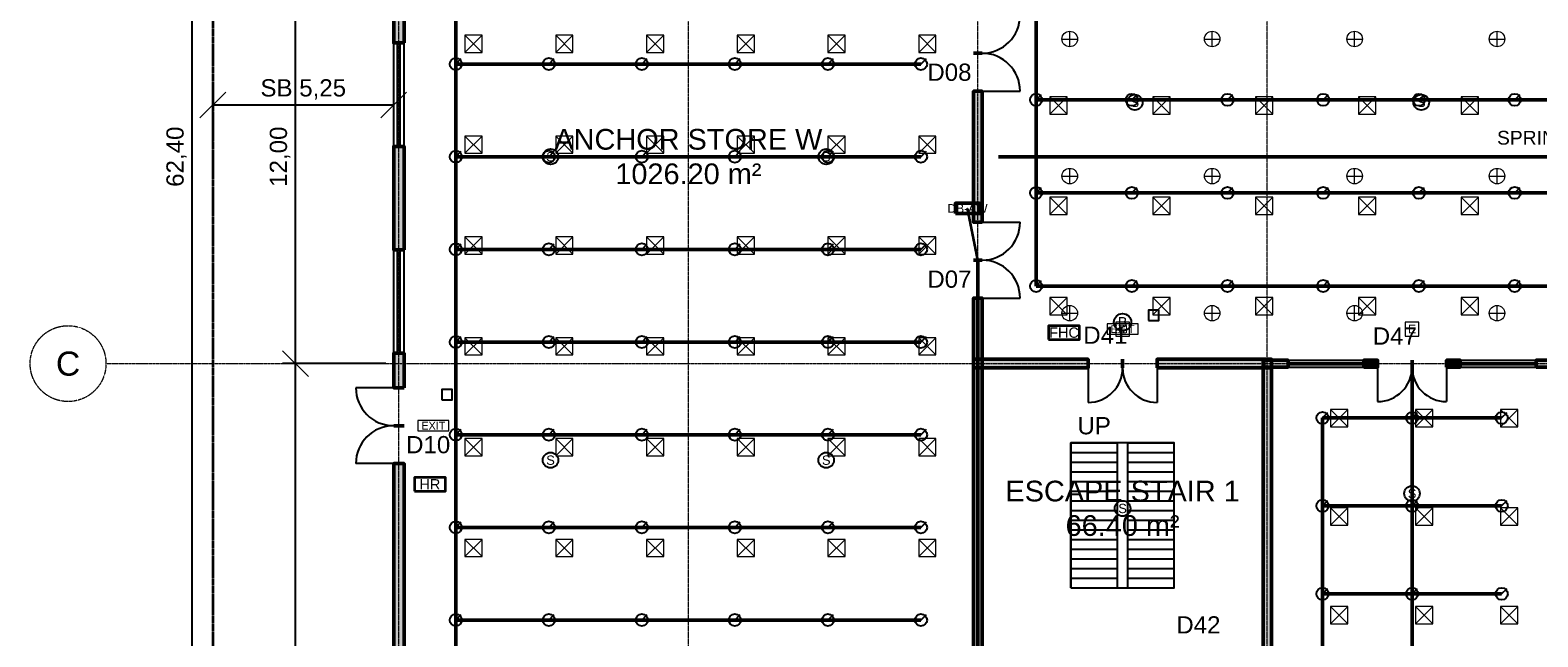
# Model space of a CAD drawing. Header units: millimetres. Extents: x -5300 to 125300, y -375 to 90375.
# Tile 2 of 10: x -5300 to 38450, y 32878 to 50469. Entities that reach past the tile are written whole.
import ezdxf
from ezdxf.enums import TextEntityAlignment as Align

# ---------------------------------------------------------------- set-up
doc = ezdxf.new("R2010")
doc.units = ezdxf.units.MM
for name, pattern in [('CENTER', [5.08, 3.175, -0.635, 0.635, -0.635]), ('DASHED', [1.524, 1.27, -0.254]), ('PHANTOM', [6.35, 3.175, -0.635, 0.635, -0.635, 0.635, -0.635])]:
    doc.linetypes.add(name, pattern=pattern)
for name, color, linetype, lineweight in [('A-ACHSEN', 1, 'CENTER', 13), ('A-FENSTER', 5, 'Continuous', 25), ('A-FLOR-STRS', 252, 'Continuous', 25), ('A-LAGEPLAN-GRENZE', 1, 'PHANTOM', 35), ('A-MASS', 1, 'Continuous', 18), ('A-OEFFNUNG-NR', 2, 'Continuous', 18), ('A-RAUM-STEMPEL', 2, 'Continuous', 18), ('A-SCHRAFFUR', 8, 'Continuous', 9), ('A-TUER', 3, 'Continuous', 25), ('A-WAND-TRAG', 7, 'Continuous', 50), ('E-ANNO-TEXT', 52, 'Continuous', 18), ('E-DB', 6, 'Continuous', 50), ('E-FALM', 230, 'Continuous', 25), ('E-LITE', 2, 'Continuous', 18), ('E-LITE-EMER', 40, 'Continuous', 18), ('E-TRAY', 210, 'DASHED', 35), ('FP-ANNO-TEXT', 14, 'Continuous', 18), ('FP-HOSE', 20, 'Continuous', 35), ('FP-SPRK-HEAD', 1, 'Continuous', 25), ('FP-SPRK-PIPE', 12, 'Continuous', 50), ('M-HVAC-SCD', 4, 'Continuous', 18)]:
    doc.layers.add(name, color=color, linetype=linetype, lineweight=lineweight)
doc.styles.add('DE-ARIAL', font='arial.ttf')
doc.dimstyles.new('DE-100-M', dxfattribs={"dimscale": 250, "dimtxt": 2, "dimasz": 1.5, "dimexe": 1.5, "dimexo": 1.5, "dimgap": 0.8, "dimtad": 1, "dimlfac": 0.001, "dimzin": 0, "dimtxsty": 'DE-ARIAL', "dimtsz": 1.5, "dimcen": 2.5, "dimclrd": 256, "dimclre": 256, "dimclrt": 256, "dimazin": 3, "dimtfac": 1, "dimtmove": 0, "dimatfit": 3})

msp = doc.modelspace()

# ---------------------------------------------------------------- hatches: boundary and pattern name
at = {"layer": 'A-SCHRAFFUR'}
for points in [[(5550, 50100), (5550, 53500), (5250, 53500), (5250, 50100)], [(22325, 44900), (22325, 48700), (22075, 48700), (22075, 44900)], [(5550, 44100), (5550, 47100), (5250, 47100), (5250, 44100)], [(22325, 15475), (22325, 42700), (22075, 42700), (22075, 15475)], [(5550, 40100), (5550, 41100), (5250, 41100), (5250, 40100)], [(22075, 40675), (25400, 40675), (25400, 40925), (22075, 40925)], [(27400, 40675), (30725, 40675), (30725, 40925), (27400, 40925)], [(30725, 18300), (30725, 40925), (30475, 40925), (30475, 18300)], [(30500, 40700), (31200, 40700), (31200, 40900), (30500, 40900)], [(33400, 40700), (33800, 40700), (33800, 40900), (33400, 40900)], [(35800, 40700), (36200, 40700), (36200, 40900), (35800, 40900)], [(38400, 40700), (39100, 40700), (39100, 40900), (38400, 40900)], [(5550, 32100), (5550, 37900), (5250, 37900), (5250, 32100)]]:
    msp.add_hatch(color=256, dxfattribs=at).paths.add_polyline_path(points)

# ---------------------------------------------------------------- linework, layer by layer
at = {"layer": 'A-ACHSEN'}
for p, q in [((5400, 7100), (5400, 86500)), ((13800, 7100), (13800, 86500)), ((22200, 7100), (22200, 86500)), ((30600, 7100), (30600, 86500)), ((-3100, 40800), (123100, 40800))]:
    msp.add_line(p, q, dxfattribs=at)
msp.add_circle((-4200, 40800), 1100, dxfattribs=at)
at = {"layer": 'A-FENSTER'}
for p, q in [((5250, 47100), (5250, 50100)), ((5362.5, 47100), (5362.5, 50100)), ((5437.5, 47100), (5437.5, 50100)), ((5550, 47100), (5550, 50100)), ((5250, 41100), (5250, 44100)), ((5362.5, 41100), (5362.5, 44100)), ((5437.5, 41100), (5437.5, 44100)), ((5550, 41100), (5550, 44100)), ((31200, 40900), (33400, 40900)), ((31200, 40825), (33400, 40825)), ((31200, 40775), (33400, 40775)), ((31200, 40700), (33400, 40700)), ((36200, 40900), (38400, 40900)), ((36200, 40825), (38400, 40825)), ((36200, 40775), (38400, 40775)), ((36200, 40700), (38400, 40700))]:
    msp.add_line(p, q, dxfattribs=at)
at = {"layer": 'A-FLOR-STRS'}
for p, q in [((24900, 38500), (26250, 38500)), ((24900, 34300), (24900, 38500)), ((26250, 34300), (26250, 38500)), ((26550, 38500), (27900, 38500)), ((26550, 34300), (26550, 38500)), ((27900, 34300), (27900, 38500)), ((24900, 38220), (26250, 38220)), ((26550, 38220), (27900, 38220)), ((24900, 37940), (26250, 37940)), ((24900, 37660), (26250, 37660)), ((26550, 37940), (27900, 37940)), ((26550, 37660), (27900, 37660)), ((24900, 37380), (26250, 37380)), ((26550, 37380), (27900, 37380)), ((24900, 37100), (26250, 37100)), ((24900, 36820), (26250, 36820)), ((26550, 37100), (27900, 37100)), ((26550, 36820), (27900, 36820)), ((24900, 36540), (26250, 36540)), ((26550, 36540), (27900, 36540)), ((24900, 36260), (26250, 36260)), ((24900, 35980), (26250, 35980)), ((26550, 36260), (27900, 36260)), ((26550, 35980), (27900, 35980)), ((24900, 35700), (26250, 35700)), ((26550, 35700), (27900, 35700)), ((24900, 35420), (26250, 35420)), ((24900, 35140), (26250, 35140)), ((26550, 35420), (27900, 35420)), ((26550, 35140), (27900, 35140)), ((24900, 34860), (26250, 34860)), ((24900, 34580), (26250, 34580)), ((26550, 34860), (27900, 34860)), ((26550, 34580), (27900, 34580)), ((24900, 34300), (26250, 34300)), ((26550, 34300), (27900, 34300))]:
    msp.add_line(p, q, dxfattribs=at)
msp.add_lwpolyline([(24900, 34300), (27900, 34300), (27900, 38500), (24900, 38500)], close=True, dxfattribs=at)
at = {"layer": 'A-LAGEPLAN-GRENZE'}
msp.add_lwpolyline([(0, 0), (120000, 0), (120000, 90000), (0, 90000)], close=True, dxfattribs=at)
at = {"layer": 'A-TUER'}
for p, q in [((22325, 48700), (23425, 48700)), ((22325, 44900), (23425, 44900)), ((22325, 42700), (23425, 42700)), ((33800, 40700), (33800, 39700)), ((35800, 40700), (35800, 39700)), ((25400, 40675), (25400, 39675)), ((27400, 40675), (27400, 39675)), ((5250, 40100), (4150, 40100)), ((5250, 37900), (4150, 37900))]:
    msp.add_line(p, q, dxfattribs=at)
for centre, radius, start, end in [((22325, 50900), 1100, -90, 0), ((22325, 48700), 1100, 0, 90), ((22325, 44900), 1100, -90, 0), ((22325, 42700), 1100, 0, 90), ((33800, 40700), 1000, -90, 0), ((35800, 40700), 1000, 180, -90), ((25400, 40675), 1000, -90, 0), ((27400, 40675), 1000, 180, -90), ((5250, 40100), 1100, 180, -90), ((5250, 37900), 1100, 90, 180)]:
    msp.add_arc(centre, radius, start, end, dxfattribs=at)
at = {"layer": 'A-WAND-TRAG'}
for p, q in [((5550, 50100), (5250, 50100)), ((22325, 49800), (22075, 49800)), ((22325, 49800), (22075, 49800)), ((22325, 48700), (22075, 48700)), ((5550, 47100), (5250, 47100)), ((22325, 44900), (22075, 44900)), ((5550, 44100), (5250, 44100)), ((22325, 43800), (22075, 43800)), ((22325, 43800), (22075, 43800)), ((22325, 42700), (22075, 42700)), ((5550, 41100), (5250, 41100)), ((25400, 40675), (25400, 40925)), ((26400, 40675), (26400, 40925)), ((26400, 40675), (26400, 40925)), ((27400, 40675), (27400, 40925)), ((31200, 40700), (31200, 40900)), ((33400, 40700), (33400, 40900)), ((33800, 40700), (33800, 40900)), ((34800, 40700), (34800, 40900)), ((34800, 40700), (34800, 40900)), ((35800, 40700), (35800, 40900)), ((36200, 40700), (36200, 40900)), ((38400, 40700), (38400, 40900)), ((5550, 40100), (5250, 40100)), ((5550, 39000), (5250, 39000)), ((5550, 39000), (5250, 39000)), ((5550, 37900), (5250, 37900))]:
    msp.add_line(p, q, dxfattribs=at)
for points in [[(5550, 50100), (5550, 53500), (5250, 53500), (5250, 50100)], [(22325, 44900), (22325, 48700), (22075, 48700), (22075, 44900)], [(5550, 44100), (5550, 47100), (5250, 47100), (5250, 44100)], [(22325, 15475), (22325, 42700), (22075, 42700), (22075, 15475)], [(5550, 40100), (5550, 41100), (5250, 41100), (5250, 40100)], [(22075, 40675), (25400, 40675), (25400, 40925), (22075, 40925)], [(27400, 40675), (30725, 40675), (30725, 40925), (27400, 40925)], [(30725, 18300), (30725, 40925), (30475, 40925), (30475, 18300)], [(30500, 40700), (31200, 40700), (31200, 40900), (30500, 40900)], [(33400, 40700), (33800, 40700), (33800, 40900), (33400, 40900)], [(35800, 40700), (36200, 40700), (36200, 40900), (35800, 40900)], [(38400, 40700), (39100, 40700), (39100, 40900), (38400, 40900)], [(5550, 32100), (5550, 37900), (5250, 37900), (5250, 32100)]]:
    msp.add_lwpolyline(points, close=True, dxfattribs=at)
at = {"layer": 'E-DB'}
msp.add_lwpolyline([(21550, 45150), (22250, 45150), (22250, 45450), (21550, 45450)], close=True, dxfattribs=at)
at = {"layer": 'E-FALM'}
for points in [[(27150, 42050), (27450, 42050), (27450, 42350), (27150, 42350)], [(6650, 39750), (6950, 39750), (6950, 40050), (6650, 40050)]]:
    msp.add_lwpolyline(points, close=True, dxfattribs=at)
for centre, radius in [((26755.556, 48375), 225), ((35066.667, 48375), 225), ((9800, 46800), 225), ((17800, 46800), 225), ((26400, 42000), 250), ((9800, 38000), 225), ((17800, 38000), 225), ((34800, 37033.333), 225), ((26400, 36600), 225)]:
    msp.add_circle(centre, radius, dxfattribs=at)
at = {"layer": 'E-LITE'}
for p, q in [((24866.667, 49987.5), (24866.667, 50437.5)), ((29000, 49987.5), (29000, 50437.5)), ((33133.333, 49987.5), (33133.333, 50437.5)), ((37266.667, 49987.5), (37266.667, 50437.5)), ((24641.667, 50212.5), (25091.667, 50212.5)), ((28775, 50212.5), (29225, 50212.5)), ((32908.333, 50212.5), (33358.333, 50212.5)), ((37041.667, 50212.5), (37491.667, 50212.5)), ((24866.667, 46012.5), (24866.667, 46462.5)), ((29000, 46012.5), (29000, 46462.5)), ((33133.333, 46012.5), (33133.333, 46462.5)), ((37266.667, 46012.5), (37266.667, 46462.5)), ((24641.667, 46237.5), (25091.667, 46237.5)), ((28775, 46237.5), (29225, 46237.5)), ((32908.333, 46237.5), (33358.333, 46237.5)), ((37041.667, 46237.5), (37491.667, 46237.5)), ((24866.667, 42037.5), (24866.667, 42487.5)), ((29000, 42037.5), (29000, 42487.5)), ((33133.333, 42037.5), (33133.333, 42487.5)), ((37266.667, 42037.5), (37266.667, 42487.5)), ((24641.667, 42262.5), (25091.667, 42262.5)), ((28775, 42262.5), (29225, 42262.5)), ((32908.333, 42262.5), (33358.333, 42262.5)), ((37041.667, 42262.5), (37491.667, 42262.5))]:
    msp.add_line(p, q, dxfattribs=at)
for centre in [(24866.667, 50212.5), (29000, 50212.5), (33133.333, 50212.5), (37266.667, 50212.5), (24866.667, 46237.5), (29000, 46237.5), (33133.333, 46237.5), (37266.667, 46237.5), (24866.667, 42262.5), (29000, 42262.5), (33133.333, 42262.5), (37266.667, 42262.5)]:
    msp.add_circle(centre, 225, dxfattribs=at)
at = {"layer": 'E-LITE-EMER'}
for points in [[(26200, 41600), (26600, 41600), (26600, 42000), (26200, 42000)], [(34600, 41600), (35000, 41600), (35000, 42000), (34600, 42000)], [(25950, 41650), (26850, 41650), (26850, 41950), (25950, 41950)], [(5950, 38850), (6850, 38850), (6850, 39150), (5950, 39150)]]:
    msp.add_lwpolyline(points, close=True, dxfattribs=at)
at = {"layer": 'E-TRAY'}
msp.add_line((22200, 43800), (21900, 45300), dxfattribs=at)
at = {"layer": 'FP-HOSE'}
for points in [[(24250, 41500), (25150, 41500), (25150, 41900), (24250, 41900)], [(5850, 37100), (6750, 37100), (6750, 37500), (5850, 37500)]]:
    msp.add_lwpolyline(points, close=True, dxfattribs=at)
at = {"layer": 'FP-SPRK-HEAD'}
for p, q in [((7050, 49486.957), (7207.5, 49644.457)), ((9750, 49486.957), (9907.5, 49644.457)), ((12450, 49486.957), (12607.5, 49644.457)), ((15150, 49486.957), (15307.5, 49644.457)), ((17850, 49486.957), (18007.5, 49644.457)), ((20550, 49486.957), (20707.5, 49644.457)), ((23888.889, 48450), (24046.389, 48607.5)), ((26666.667, 48450), (26824.167, 48607.5)), ((29444.444, 48450), (29601.944, 48607.5)), ((32222.222, 48450), (32379.722, 48607.5)), ((35000, 48450), (35157.5, 48607.5)), ((37777.778, 48450), (37935.278, 48607.5)), ((7050, 46800), (7207.5, 46957.5)), ((9750, 46800), (9907.5, 46957.5)), ((12450, 46800), (12607.5, 46957.5)), ((15150, 46800), (15307.5, 46957.5)), ((17850, 46800), (18007.5, 46957.5)), ((20550, 46800), (20707.5, 46957.5)), ((23888.889, 45750), (24046.389, 45907.5)), ((26666.667, 45750), (26824.167, 45907.5)), ((29444.444, 45750), (29601.944, 45907.5)), ((32222.222, 45750), (32379.722, 45907.5)), ((35000, 45750), (35157.5, 45907.5)), ((37777.778, 45750), (37935.278, 45907.5)), ((7050, 44113.043), (7207.5, 44270.543)), ((9750, 44113.043), (9907.5, 44270.543)), ((12450, 44113.043), (12607.5, 44270.543)), ((15150, 44113.043), (15307.5, 44270.543)), ((17850, 44113.043), (18007.5, 44270.543)), ((20550, 44113.043), (20707.5, 44270.543)), ((23888.889, 43050), (24046.389, 43207.5)), ((26666.667, 43050), (26824.167, 43207.5)), ((29444.444, 43050), (29601.944, 43207.5)), ((32222.222, 43050), (32379.722, 43207.5)), ((35000, 43050), (35157.5, 43207.5)), ((37777.778, 43050), (37935.278, 43207.5)), ((7050, 41426.087), (7207.5, 41583.587)), ((9750, 41426.087), (9907.5, 41583.587)), ((12450, 41426.087), (12607.5, 41583.587)), ((15150, 41426.087), (15307.5, 41583.587)), ((17850, 41426.087), (18007.5, 41583.587)), ((20550, 41426.087), (20707.5, 41583.587)), ((32200, 39225), (32357.5, 39382.5)), ((34800, 39225), (34957.5, 39382.5)), ((37400, 39225), (37557.5, 39382.5)), ((7050, 38739.13), (7207.5, 38896.63)), ((9750, 38739.13), (9907.5, 38896.63)), ((12450, 38739.13), (12607.5, 38896.63)), ((15150, 38739.13), (15307.5, 38896.63)), ((17850, 38739.13), (18007.5, 38896.63)), ((20550, 38739.13), (20707.5, 38896.63)), ((32200, 36675), (32357.5, 36832.5)), ((34800, 36675), (34957.5, 36832.5)), ((37400, 36675), (37557.5, 36832.5)), ((7050, 36052.174), (7207.5, 36209.674)), ((9750, 36052.174), (9907.5, 36209.674)), ((12450, 36052.174), (12607.5, 36209.674)), ((15150, 36052.174), (15307.5, 36209.674)), ((17850, 36052.174), (18007.5, 36209.674)), ((20550, 36052.174), (20707.5, 36209.674)), ((32200, 34125), (32357.5, 34282.5)), ((34800, 34125), (34957.5, 34282.5)), ((37400, 34125), (37557.5, 34282.5)), ((7050, 33365.217), (7207.5, 33522.717)), ((9750, 33365.217), (9907.5, 33522.717)), ((12450, 33365.217), (12607.5, 33522.717)), ((15150, 33365.217), (15307.5, 33522.717)), ((17850, 33365.217), (18007.5, 33522.717)), ((20550, 33365.217), (20707.5, 33522.717))]:
    msp.add_line(p, q, dxfattribs=at)
for centre in [(7050, 49486.957), (9750, 49486.957), (12450, 49486.957), (15150, 49486.957), (17850, 49486.957), (20550, 49486.957), (23888.889, 48450), (26666.667, 48450), (29444.444, 48450), (32222.222, 48450), (35000, 48450), (37777.778, 48450), (7050, 46800), (9750, 46800), (12450, 46800), (15150, 46800), (17850, 46800), (20550, 46800), (23888.889, 45750), (26666.667, 45750), (29444.444, 45750), (32222.222, 45750), (35000, 45750), (37777.778, 45750), (7050, 44113.043), (9750, 44113.043), (12450, 44113.043), (15150, 44113.043), (17850, 44113.043), (20550, 44113.043), (23888.889, 43050), (26666.667, 43050), (29444.444, 43050), (32222.222, 43050), (35000, 43050), (37777.778, 43050), (7050, 41426.087), (9750, 41426.087), (12450, 41426.087), (15150, 41426.087), (17850, 41426.087), (20550, 41426.087), (32200, 39225), (34800, 39225), (37400, 39225), (7050, 38739.13), (9750, 38739.13), (12450, 38739.13), (15150, 38739.13), (17850, 38739.13), (20550, 38739.13), (32200, 36675), (34800, 36675), (37400, 36675), (7050, 36052.174), (9750, 36052.174), (12450, 36052.174), (15150, 36052.174), (17850, 36052.174), (20550, 36052.174), (32200, 34125), (34800, 34125), (37400, 34125), (7050, 33365.217), (9750, 33365.217), (12450, 33365.217), (15150, 33365.217), (17850, 33365.217), (20550, 33365.217)]:
    msp.add_circle(centre, 175, dxfattribs=at)
at = {"layer": 'FP-SPRK-PIPE'}
for p, q in [((7050, 49486.957), (7050, 52173.913)), ((23888.889, 48450), (23888.889, 51150)), ((7050, 49486.957), (9750, 49486.957)), ((7050, 46800), (7050, 49486.957)), ((9750, 49486.957), (12450, 49486.957)), ((12450, 49486.957), (15150, 49486.957)), ((15150, 49486.957), (17850, 49486.957)), ((17850, 49486.957), (20550, 49486.957)), ((23888.889, 48450), (26666.667, 48450)), ((23888.889, 45750), (23888.889, 48450)), ((26666.667, 48450), (29444.444, 48450)), ((29444.444, 48450), (32222.222, 48450)), ((32222.222, 48450), (35000, 48450)), ((35000, 48450), (37777.778, 48450)), ((37777.778, 48450), (40555.556, 48450)), ((7050, 46800), (9750, 46800)), ((7050, 44113.043), (7050, 46800)), ((9750, 46800), (12450, 46800)), ((12450, 46800), (15150, 46800)), ((15150, 46800), (17850, 46800)), ((17850, 46800), (20550, 46800)), ((22800, 46800), (97200, 46800)), ((23888.889, 45750), (26666.667, 45750)), ((23888.889, 43050), (23888.889, 45750)), ((26666.667, 45750), (29444.444, 45750)), ((29444.444, 45750), (32222.222, 45750)), ((32222.222, 45750), (35000, 45750)), ((35000, 45750), (37777.778, 45750)), ((37777.778, 45750), (40555.556, 45750)), ((7050, 44113.043), (9750, 44113.043)), ((7050, 41426.087), (7050, 44113.043)), ((9750, 44113.043), (12450, 44113.043)), ((12450, 44113.043), (15150, 44113.043)), ((15150, 44113.043), (17850, 44113.043)), ((17850, 44113.043), (20550, 44113.043)), ((22200, 17243.478), (22200, 43800)), ((23888.889, 43050), (26666.667, 43050)), ((23888.889, 43050), (48900, 43050)), ((26666.667, 43050), (29444.444, 43050)), ((29444.444, 43050), (32222.222, 43050)), ((32222.222, 43050), (35000, 43050)), ((35000, 43050), (37777.778, 43050)), ((37777.778, 43050), (40555.556, 43050)), ((7050, 41426.087), (9750, 41426.087)), ((7050, 38739.13), (7050, 41426.087)), ((9750, 41426.087), (12450, 41426.087)), ((12450, 41426.087), (15150, 41426.087)), ((15150, 41426.087), (17850, 41426.087)), ((17850, 41426.087), (20550, 41426.087)), ((34800, 21375), (34800, 40800)), ((32200, 39225), (34800, 39225)), ((32200, 36675), (32200, 39225)), ((34800, 39225), (37400, 39225)), ((7050, 38739.13), (9750, 38739.13)), ((7050, 36052.174), (7050, 38739.13)), ((9750, 38739.13), (12450, 38739.13)), ((12450, 38739.13), (15150, 38739.13)), ((15150, 38739.13), (17850, 38739.13)), ((17850, 38739.13), (20550, 38739.13)), ((32200, 36675), (34800, 36675)), ((32200, 34125), (32200, 36675)), ((34800, 36675), (37400, 36675)), ((7050, 36052.174), (9750, 36052.174)), ((7050, 33365.217), (7050, 36052.174)), ((9750, 36052.174), (12450, 36052.174)), ((12450, 36052.174), (15150, 36052.174)), ((15150, 36052.174), (17850, 36052.174)), ((17850, 36052.174), (20550, 36052.174)), ((32200, 34125), (34800, 34125)), ((32200, 31575), (32200, 34125)), ((34800, 34125), (37400, 34125)), ((7050, 33365.217), (9750, 33365.217)), ((7050, 30678.261), (7050, 33365.217)), ((9750, 33365.217), (12450, 33365.217)), ((12450, 33365.217), (15150, 33365.217)), ((15150, 33365.217), (17850, 33365.217)), ((17850, 33365.217), (20550, 33365.217))]:
    msp.add_line(p, q, dxfattribs=at)
at = {"layer": 'M-HVAC-SCD'}
for p, q in [((7316.667, 49823.81), (7816.667, 50323.81)), ((7316.667, 50323.81), (7816.667, 49823.81)), ((9950, 49823.81), (10450, 50323.81)), ((9950, 50323.81), (10450, 49823.81)), ((12583.333, 49823.81), (13083.333, 50323.81)), ((12583.333, 50323.81), (13083.333, 49823.81)), ((15216.667, 49823.81), (15716.667, 50323.81)), ((15216.667, 50323.81), (15716.667, 49823.81)), ((17850, 49823.81), (18350, 50323.81)), ((17850, 50323.81), (18350, 49823.81)), ((20483.333, 49823.81), (20983.333, 50323.81)), ((20483.333, 50323.81), (20983.333, 49823.81)), ((24292, 48036.364), (24792, 48536.364)), ((24292, 48536.364), (24792, 48036.364)), ((27276, 48036.364), (27776, 48536.364)), ((27276, 48536.364), (27776, 48036.364)), ((30260, 48036.364), (30760, 48536.364)), ((30260, 48536.364), (30760, 48036.364)), ((33244, 48036.364), (33744, 48536.364)), ((33244, 48536.364), (33744, 48036.364)), ((36228, 48036.364), (36728, 48536.364)), ((36228, 48536.364), (36728, 48036.364)), ((7316.667, 46900), (7816.667, 47400)), ((7316.667, 47400), (7816.667, 46900)), ((9950, 46900), (10450, 47400)), ((9950, 47400), (10450, 46900)), ((12583.333, 46900), (13083.333, 47400)), ((12583.333, 47400), (13083.333, 46900)), ((15216.667, 46900), (15716.667, 47400)), ((15216.667, 47400), (15716.667, 46900)), ((17850, 46900), (18350, 47400)), ((17850, 47400), (18350, 46900)), ((20483.333, 46900), (20983.333, 47400)), ((20483.333, 47400), (20983.333, 46900)), ((24292, 45127.273), (24792, 45627.273)), ((24292, 45627.273), (24792, 45127.273)), ((27276, 45127.273), (27776, 45627.273)), ((27276, 45627.273), (27776, 45127.273)), ((30260, 45127.273), (30760, 45627.273)), ((30260, 45627.273), (30760, 45127.273)), ((33244, 45127.273), (33744, 45627.273)), ((33244, 45627.273), (33744, 45127.273)), ((36228, 45127.273), (36728, 45627.273)), ((36228, 45627.273), (36728, 45127.273)), ((7316.667, 43976.19), (7816.667, 44476.19)), ((7316.667, 44476.19), (7816.667, 43976.19)), ((9950, 43976.19), (10450, 44476.19)), ((9950, 44476.19), (10450, 43976.19)), ((12583.333, 43976.19), (13083.333, 44476.19)), ((12583.333, 44476.19), (13083.333, 43976.19)), ((15216.667, 43976.19), (15716.667, 44476.19)), ((15216.667, 44476.19), (15716.667, 43976.19)), ((17850, 43976.19), (18350, 44476.19)), ((17850, 44476.19), (18350, 43976.19)), ((20483.333, 43976.19), (20983.333, 44476.19)), ((20483.333, 44476.19), (20983.333, 43976.19)), ((24292, 42218.182), (24792, 42718.182)), ((24292, 42718.182), (24792, 42218.182)), ((27276, 42218.182), (27776, 42718.182)), ((27276, 42718.182), (27776, 42218.182)), ((30260, 42218.182), (30760, 42718.182)), ((30260, 42718.182), (30760, 42218.182)), ((33244, 42218.182), (33744, 42718.182)), ((33244, 42718.182), (33744, 42218.182)), ((36228, 42218.182), (36728, 42718.182)), ((36228, 42718.182), (36728, 42218.182)), ((7316.667, 41052.381), (7816.667, 41552.381)), ((7316.667, 41552.381), (7816.667, 41052.381)), ((9950, 41052.381), (10450, 41552.381)), ((9950, 41552.381), (10450, 41052.381)), ((12583.333, 41052.381), (13083.333, 41552.381)), ((12583.333, 41552.381), (13083.333, 41052.381)), ((15216.667, 41052.381), (15716.667, 41552.381)), ((15216.667, 41552.381), (15716.667, 41052.381)), ((17850, 41052.381), (18350, 41552.381)), ((17850, 41552.381), (18350, 41052.381)), ((20483.333, 41052.381), (20983.333, 41552.381)), ((20483.333, 41552.381), (20983.333, 41052.381)), ((32433.333, 38971.429), (32933.333, 39471.429)), ((32433.333, 39471.429), (32933.333, 38971.429)), ((34900, 38971.429), (35400, 39471.429)), ((34900, 39471.429), (35400, 38971.429)), ((37366.667, 38971.429), (37866.667, 39471.429)), ((37366.667, 39471.429), (37866.667, 38971.429)), ((7316.667, 38128.571), (7816.667, 38628.571)), ((7316.667, 38628.571), (7816.667, 38128.571)), ((9950, 38128.571), (10450, 38628.571)), ((9950, 38628.571), (10450, 38128.571)), ((12583.333, 38128.571), (13083.333, 38628.571)), ((12583.333, 38628.571), (13083.333, 38128.571)), ((15216.667, 38128.571), (15716.667, 38628.571)), ((15216.667, 38628.571), (15716.667, 38128.571)), ((17850, 38128.571), (18350, 38628.571)), ((17850, 38628.571), (18350, 38128.571)), ((20483.333, 38128.571), (20983.333, 38628.571)), ((20483.333, 38628.571), (20983.333, 38128.571)), ((32433.333, 36114.286), (32933.333, 36614.286)), ((32433.333, 36614.286), (32933.333, 36114.286)), ((34900, 36114.286), (35400, 36614.286)), ((34900, 36614.286), (35400, 36114.286)), ((37366.667, 36114.286), (37866.667, 36614.286)), ((37366.667, 36614.286), (37866.667, 36114.286)), ((7316.667, 35204.762), (7816.667, 35704.762)), ((7316.667, 35704.762), (7816.667, 35204.762)), ((9950, 35204.762), (10450, 35704.762)), ((9950, 35704.762), (10450, 35204.762)), ((12583.333, 35204.762), (13083.333, 35704.762)), ((12583.333, 35704.762), (13083.333, 35204.762)), ((15216.667, 35204.762), (15716.667, 35704.762)), ((15216.667, 35704.762), (15716.667, 35204.762)), ((17850, 35204.762), (18350, 35704.762)), ((17850, 35704.762), (18350, 35204.762)), ((20483.333, 35204.762), (20983.333, 35704.762)), ((20483.333, 35704.762), (20983.333, 35204.762)), ((32433.333, 33257.143), (32933.333, 33757.143)), ((32433.333, 33757.143), (32933.333, 33257.143)), ((34900, 33257.143), (35400, 33757.143)), ((34900, 33757.143), (35400, 33257.143)), ((37366.667, 33257.143), (37866.667, 33757.143)), ((37366.667, 33757.143), (37866.667, 33257.143))]:
    msp.add_line(p, q, dxfattribs=at)
for points in [[(7316.667, 49823.81), (7816.667, 49823.81), (7816.667, 50323.81), (7316.667, 50323.81)], [(9950, 49823.81), (10450, 49823.81), (10450, 50323.81), (9950, 50323.81)], [(12583.333, 49823.81), (13083.333, 49823.81), (13083.333, 50323.81), (12583.333, 50323.81)], [(15216.667, 49823.81), (15716.667, 49823.81), (15716.667, 50323.81), (15216.667, 50323.81)], [(17850, 49823.81), (18350, 49823.81), (18350, 50323.81), (17850, 50323.81)], [(20483.333, 49823.81), (20983.333, 49823.81), (20983.333, 50323.81), (20483.333, 50323.81)], [(24292, 48036.364), (24792, 48036.364), (24792, 48536.364), (24292, 48536.364)], [(27276, 48036.364), (27776, 48036.364), (27776, 48536.364), (27276, 48536.364)], [(30260, 48036.364), (30760, 48036.364), (30760, 48536.364), (30260, 48536.364)], [(33244, 48036.364), (33744, 48036.364), (33744, 48536.364), (33244, 48536.364)], [(36228, 48036.364), (36728, 48036.364), (36728, 48536.364), (36228, 48536.364)], [(7316.667, 46900), (7816.667, 46900), (7816.667, 47400), (7316.667, 47400)], [(9950, 46900), (10450, 46900), (10450, 47400), (9950, 47400)], [(12583.333, 46900), (13083.333, 46900), (13083.333, 47400), (12583.333, 47400)], [(15216.667, 46900), (15716.667, 46900), (15716.667, 47400), (15216.667, 47400)], [(17850, 46900), (18350, 46900), (18350, 47400), (17850, 47400)], [(20483.333, 46900), (20983.333, 46900), (20983.333, 47400), (20483.333, 47400)], [(24292, 45127.273), (24792, 45127.273), (24792, 45627.273), (24292, 45627.273)], [(27276, 45127.273), (27776, 45127.273), (27776, 45627.273), (27276, 45627.273)], [(30260, 45127.273), (30760, 45127.273), (30760, 45627.273), (30260, 45627.273)], [(33244, 45127.273), (33744, 45127.273), (33744, 45627.273), (33244, 45627.273)], [(36228, 45127.273), (36728, 45127.273), (36728, 45627.273), (36228, 45627.273)], [(7316.667, 43976.19), (7816.667, 43976.19), (7816.667, 44476.19), (7316.667, 44476.19)], [(9950, 43976.19), (10450, 43976.19), (10450, 44476.19), (9950, 44476.19)], [(12583.333, 43976.19), (13083.333, 43976.19), (13083.333, 44476.19), (12583.333, 44476.19)], [(15216.667, 43976.19), (15716.667, 43976.19), (15716.667, 44476.19), (15216.667, 44476.19)], [(17850, 43976.19), (18350, 43976.19), (18350, 44476.19), (17850, 44476.19)], [(20483.333, 43976.19), (20983.333, 43976.19), (20983.333, 44476.19), (20483.333, 44476.19)], [(24292, 42218.182), (24792, 42218.182), (24792, 42718.182), (24292, 42718.182)], [(27276, 42218.182), (27776, 42218.182), (27776, 42718.182), (27276, 42718.182)], [(30260, 42218.182), (30760, 42218.182), (30760, 42718.182), (30260, 42718.182)], [(33244, 42218.182), (33744, 42218.182), (33744, 42718.182), (33244, 42718.182)], [(36228, 42218.182), (36728, 42218.182), (36728, 42718.182), (36228, 42718.182)], [(7316.667, 41052.381), (7816.667, 41052.381), (7816.667, 41552.381), (7316.667, 41552.381)], [(9950, 41052.381), (10450, 41052.381), (10450, 41552.381), (9950, 41552.381)], [(12583.333, 41052.381), (13083.333, 41052.381), (13083.333, 41552.381), (12583.333, 41552.381)], [(15216.667, 41052.381), (15716.667, 41052.381), (15716.667, 41552.381), (15216.667, 41552.381)], [(17850, 41052.381), (18350, 41052.381), (18350, 41552.381), (17850, 41552.381)], [(20483.333, 41052.381), (20983.333, 41052.381), (20983.333, 41552.381), (20483.333, 41552.381)], [(32433.333, 38971.429), (32933.333, 38971.429), (32933.333, 39471.429), (32433.333, 39471.429)], [(34900, 38971.429), (35400, 38971.429), (35400, 39471.429), (34900, 39471.429)], [(37366.667, 38971.429), (37866.667, 38971.429), (37866.667, 39471.429), (37366.667, 39471.429)], [(7316.667, 38128.571), (7816.667, 38128.571), (7816.667, 38628.571), (7316.667, 38628.571)], [(9950, 38128.571), (10450, 38128.571), (10450, 38628.571), (9950, 38628.571)], [(12583.333, 38128.571), (13083.333, 38128.571), (13083.333, 38628.571), (12583.333, 38628.571)], [(15216.667, 38128.571), (15716.667, 38128.571), (15716.667, 38628.571), (15216.667, 38628.571)], [(17850, 38128.571), (18350, 38128.571), (18350, 38628.571), (17850, 38628.571)], [(20483.333, 38128.571), (20983.333, 38128.571), (20983.333, 38628.571), (20483.333, 38628.571)], [(32433.333, 36114.286), (32933.333, 36114.286), (32933.333, 36614.286), (32433.333, 36614.286)], [(34900, 36114.286), (35400, 36114.286), (35400, 36614.286), (34900, 36614.286)], [(37366.667, 36114.286), (37866.667, 36114.286), (37866.667, 36614.286), (37366.667, 36614.286)], [(7316.667, 35204.762), (7816.667, 35204.762), (7816.667, 35704.762), (7316.667, 35704.762)], [(9950, 35204.762), (10450, 35204.762), (10450, 35704.762), (9950, 35704.762)], [(12583.333, 35204.762), (13083.333, 35204.762), (13083.333, 35704.762), (12583.333, 35704.762)], [(15216.667, 35204.762), (15716.667, 35204.762), (15716.667, 35704.762), (15216.667, 35704.762)], [(17850, 35204.762), (18350, 35204.762), (18350, 35704.762), (17850, 35704.762)], [(20483.333, 35204.762), (20983.333, 35204.762), (20983.333, 35704.762), (20483.333, 35704.762)], [(32433.333, 33257.143), (32933.333, 33257.143), (32933.333, 33757.143), (32433.333, 33757.143)], [(34900, 33257.143), (35400, 33257.143), (35400, 33757.143), (34900, 33757.143)], [(37366.667, 33257.143), (37866.667, 33257.143), (37866.667, 33757.143), (37366.667, 33757.143)]]:
    msp.add_lwpolyline(points, close=True, dxfattribs=at)

# ---------------------------------------------------------------- texts
at = {"layer": 'A-ACHSEN', "style": 'DE-ARIAL'}
msp.add_text('C', height=700, dxfattribs=at).set_placement((-4200, 40800), align=Align.MIDDLE_CENTER)
at = {"layer": 'A-FLOR-STRS', "style": 'DE-ARIAL'}
msp.add_text('UP', height=500, dxfattribs=at).set_placement((25575, 39000), align=Align.MIDDLE_CENTER)
at = {"layer": 'A-OEFFNUNG-NR', "style": 'DE-ARIAL'}
for s, p in [('D08', (21375, 49250)), ('D07', (21375, 43250)), ('D41', (25900, 41625)), ('D47', (34300, 41600)), ('D10', (6250, 38450)), ('D42', (28600, 33225))]:
    msp.add_text(s, height=500, dxfattribs=at).set_placement(p, align=Align.MIDDLE_CENTER)
at = {"layer": 'A-RAUM-STEMPEL', "char_height": 600, "attachment_point": 5, "style": 'DE-ARIAL'}
for s, insert in [('ANCHOR STORE W\\P1026.20 m²', (13800, 46800)), ('ESCAPE STAIR 1\\P66.40 m²', (26400, 36600))]:
    msp.add_mtext(s, dxfattribs=dict(at, insert=insert))
at = {"layer": 'E-ANNO-TEXT', "style": 'DE-ARIAL'}
for s, height, p in [('DB-AW', 250, (21900, 45300)), ('EXIT', 225, (26400, 41800)), ('EXIT', 225, (6400, 39000))]:
    msp.add_text(s, height=height, dxfattribs=at).set_placement(p, align=Align.MIDDLE_CENTER)
at = {"layer": 'E-FALM', "style": 'DE-ARIAL'}
for s, height, p in [('S', 270, (26755.556, 48375)), ('S', 270, (35066.667, 48375)), ('S', 270, (9800, 46800)), ('S', 270, (17800, 46800)), ('B', 300, (26400, 42000)), ('S', 270, (9800, 38000)), ('S', 270, (17800, 38000)), ('S', 270, (34800, 37033.333)), ('S', 270, (26400, 36600))]:
    msp.add_text(s, height=height, dxfattribs=at).set_placement(p, align=Align.MIDDLE_CENTER)
at = {"layer": 'E-LITE-EMER', "style": 'DE-ARIAL'}
for p in [(26400, 41800), (34800, 41800)]:
    msp.add_text('E', height=250, dxfattribs=at).set_placement(p, align=Align.MIDDLE_CENTER)
at = {"layer": 'FP-ANNO-TEXT', "style": 'DE-ARIAL'}
for s, height, p in [('SPRINKLER MAIN DN150 (indicative)', 400, (42000, 47350)), ('FHC', 300, (24700, 41700)), ('HR', 300, (6300, 37300))]:
    msp.add_text(s, height=height, dxfattribs=at).set_placement(p, align=Align.MIDDLE_CENTER)

# ---------------------------------------------------------------- dimensions: what is measured, and where the dimension line sits
at = {"layer": 'A-MASS'}
for base, p1, p2 in [((-600, 15600), (5400, 15600), (5400, 78000)), ((2400, 40800), (5400, 40800), (5400, 52800)), ((2400, 19800), (5400, 19800), (5400, 40800))]:
    msp.add_linear_dim(base=base, p1=p1, p2=p2, angle=90, dimstyle='DE-100-M', dxfattribs=at).render()
msp.add_linear_dim(base=(0, 48300), p1=(0, 46800), p2=(5250, 46800), text='SB <>', dimstyle='DE-100-M', dxfattribs=at).render()

doc.saveas('drawing.dxf')
